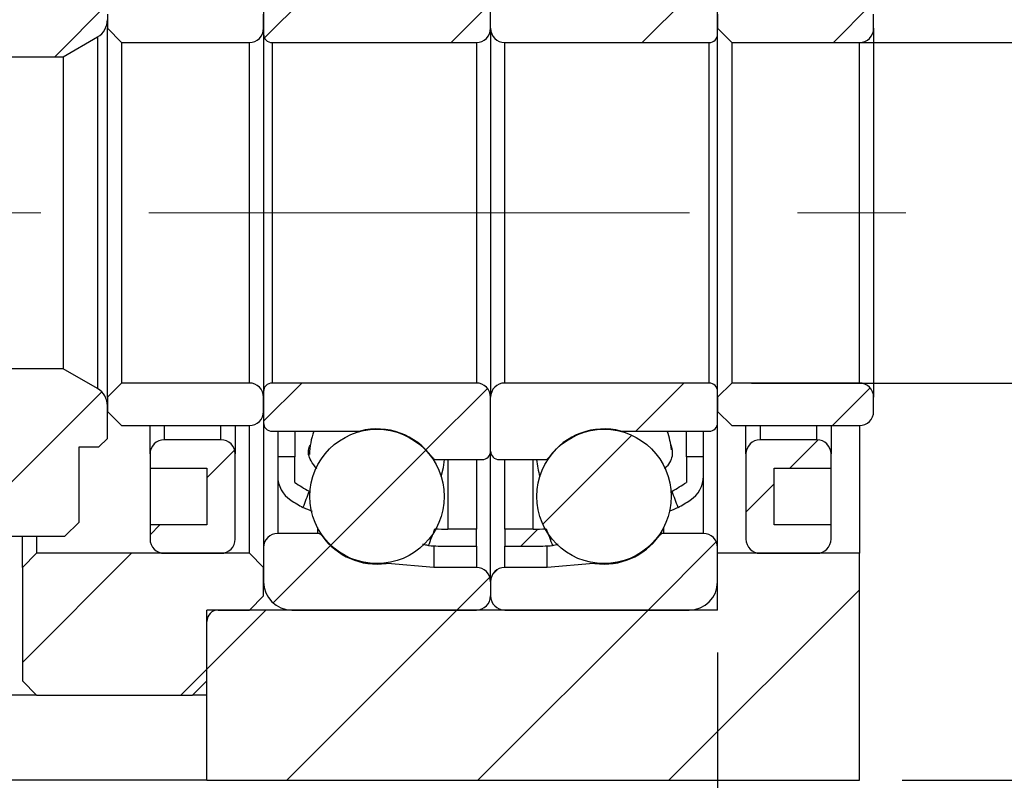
# Model space of a CAD drawing. Header units: millimetres. Extents: x 31 to 284, y 8 to 191.
# Tile 6 of 9: x 223 to 246, y 36 to 54. Entities that reach past the tile are written whole.
import ezdxf

# ---------------------------------------------------------------- set-up
doc = ezdxf.new("R2010")
doc.units = ezdxf.units.MM
doc.linetypes.add('CENTERX2', pattern=[20.32, 12.7, -2.54, 2.54, -2.54])
doc.layers.add('FORMAT', color=7, linetype='Continuous')
doc.styles.add('SLDTEXTSTYLE0', font='TXT', dxfattribs={"width": 0.75})
doc.dimstyles.new('SLDDIMSTYLE1', dxfattribs={"dimtxt": 3.5, "dimasz": 2.5, "dimexe": 0, "dimexo": 0.0625, "dimgap": 0.875, "dimtad": 1, "dimlfac": 1.5, "dimrnd": 1e-09, "dimzin": 12, "dimdsep": 46, "dimtxsty": 'SLDTEXTSTYLE0', "dimsah": 1, "dimcen": 0.09, "dimadec": 0, "dimazin": 3, "dimtfac": 1, "dimtofl": 0, "dimtmove": 0, "dimatfit": 3, "dimfxl": 1, "dimfrac": 2, "dimtolj": 1, "dimtzin": 12, "dimarcsym": 0})
doc.dimstyles.new('SLDDIMSTYLE2', dxfattribs={"dimtxt": 3.5, "dimasz": 2.5, "dimexe": 0, "dimexo": 0.0625, "dimgap": 0.875, "dimtad": 1, "dimdec": 1, "dimlfac": 1.5, "dimrnd": 1e-09, "dimzin": 12, "dimdsep": 46, "dimtxsty": 'SLDTEXTSTYLE0', "dimsah": 1, "dimcen": 0.09, "dimadec": 0, "dimazin": 3, "dimtfac": 1, "dimtdec": 1, "dimtmove": 0, "dimatfit": 0, "dimfxl": 1, "dimfrac": 2, "dimtolj": 1, "dimtzin": 12, "dimarcsym": 0})
doc.dimstyles.new('SLDDIMSTYLE4', dxfattribs={"dimtxt": 3.5, "dimasz": 2.5, "dimexe": 0, "dimexo": 0.0625, "dimgap": 0.875, "dimtad": 1, "dimlfac": 1.5, "dimrnd": 1e-09, "dimzin": 12, "dimdsep": 46, "dimtxsty": 'SLDTEXTSTYLE0', "dimsah": 1, "dimcen": 0.09, "dimadec": 0, "dimazin": 3, "dimtfac": 1, "dimtmove": 0, "dimatfit": 0, "dimfxl": 1, "dimfrac": 2, "dimtolj": 1, "dimtzin": 12, "dimarcsym": 0})
doc.dimstyles.new('SLDDIMSTYLE9', dxfattribs={"dimtxt": 3.5, "dimasz": 2.5, "dimexe": 0, "dimexo": 0.0625, "dimgap": 0.875, "dimtad": 1, "dimlfac": 1.5, "dimrnd": 1e-09, "dimzin": 12, "dimdsep": 46, "dimtxsty": 'SLDTEXTSTYLE0', "dimsah": 1, "dimcen": 0.09, "dimadec": 0, "dimazin": 3, "dimtol": 1, "dimtp": 0.02, "dimtm": 0.02, "dimtfac": 1, "dimtmove": 0, "dimatfit": 0, "dimfxl": 1, "dimfrac": 2, "dimtolj": 1, "dimarcsym": 0})

# ---------------------------------------------------------------- blocks, each defined once
blk = doc.blocks.new('_D_16')
at = {"layer": 'FORMAT', "color": 7}
for p, q in [((219.556, 41.158), (219.556, 29.107)), ((239.289, 39.091), (239.289, 29.107)), ((219.556, 30.107), (214.056, 30.107)), ((219.556, 30.107), (239.289, 30.107)), ((239.289, 30.107), (244.789, 30.107))]:
    blk.add_line(p, q, dxfattribs=at)
for points in [[(219.556, 30.107), (217.056, 30.357), (217.056, 29.857)], [(239.289, 30.107), (241.789, 29.857), (241.789, 30.357)]]:
    blk.add_solid(points, dxfattribs=at)
at = {"layer": 'FORMAT', "color": 7, "char_height": 3.5, "attachment_point": 1, "style": 'SLDTEXTSTYLE0'}
for s, insert in [('(', (223.67, 34.619)), (')', (234.443, 34.619)), ('29.6', (225.391, 34.619))]:
    blk.add_mtext(s, dxfattribs=dict(at, insert=insert))
blk = doc.blocks.new('_D_17')
at = {"layer": 'FORMAT', "color": 7}
for p, q in [((239.289, 39.091), (239.289, 29.107)), ((242.623, 35.091), (242.623, 29.107)), ((239.289, 30.107), (233.789, 30.107)), ((239.289, 30.107), (242.623, 30.107)), ((242.623, 30.107), (248.722, 30.107))]:
    blk.add_line(p, q, dxfattribs=at)
for points in [[(239.289, 30.107), (236.789, 30.357), (236.789, 29.857)], [(242.623, 30.107), (245.123, 29.857), (245.123, 30.357)]]:
    blk.add_solid(points, dxfattribs=at)
at = {"layer": 'FORMAT', "color": 7, "insert": (246.136, 34.619), "char_height": 3.5, "attachment_point": 1, "style": 'SLDTEXTSTYLE0'}
blk.add_mtext('5', dxfattribs=at)
blk = doc.blocks.new('_D_18')
at = {"layer": 'FORMAT', "color": 7}
for p, q in [((250.015, 53.424), (250.015, 64.805)), ((240.089, 53.424), (251.015, 53.424)), ((250.015, 53.424), (250.015, 45.424)), ((240.089, 45.424), (251.015, 45.424))]:
    blk.add_line(p, q, dxfattribs=at)
for points in [[(250.015, 53.424), (249.765, 50.924), (250.265, 50.924)], [(250.015, 45.424), (250.265, 47.924), (249.765, 47.924)]]:
    blk.add_solid(points, dxfattribs=at)
at = {"layer": 'FORMAT', "color": 7, "char_height": 3.5, "attachment_point": 1, "rotation": 90, "style": 'SLDTEXTSTYLE0'}
for s, insert in [('12', (245.45, 59.633)), ('%%c', (245.503, 54.355))]:
    blk.add_mtext(s, dxfattribs=dict(at, insert=insert))
blk = doc.blocks.new('_D_19')
at = {"layer": 'FORMAT', "color": 7}
for p, q in [((264.956, 49.424), (264.956, 54.924)), ((246.414, 49.424), (265.956, 49.424)), ((264.956, 49.424), (264.956, 36.091)), ((243.623, 36.091), (265.956, 36.091)), ((264.956, 36.091), (264.956, 30.591))]:
    blk.add_line(p, q, dxfattribs=at)
for points in [[(264.956, 49.424), (265.206, 51.924), (264.706, 51.924)], [(264.956, 36.091), (264.706, 33.591), (265.206, 33.591)]]:
    blk.add_solid(points, dxfattribs=at)
at = {"layer": 'FORMAT', "color": 7, "char_height": 3.5, "attachment_point": 1, "rotation": 90, "style": 'SLDTEXTSTYLE0'}
for s, insert in [('±0.02', (260.444, 41.669)), ('20', (260.444, 35.185))]:
    blk.add_mtext(s, dxfattribs=dict(at, insert=insert))

msp = doc.modelspace()

# ---------------------------------------------------------------- hatches: boundary and pattern name
at = {"layer": 'FORMAT', "linetype": 'Continuous', "lineweight": 18}
h = msp.add_hatch(dxfattribs=at)
h.set_pattern_fill('ANSI31', color=256, style=0)
edge = h.paths.add_edge_path(flags=0)
edge.add_line((224.28927796, 56.69100752), (223.95594463, 57.02434085))
edge.add_line((223.95594463, 57.02434085), (222.83131655, 57.02434085))
edge.add_line((222.83131675, 57.02434062), (222.68927663, 56.84971097))
edge.add_line((222.68927796, 56.849711), (222.68927796, 53.09100752))
edge.add_line((222.68927796, 53.09100752), (223.91671414, 53.09100752))
edge.add_line((223.91671414, 53.09100752), (224.72261129, 53.55629245))
edge.add_arc((224.48927796, 53.96043764), 0.46666667, 300, 360)
edge.add_line((224.95594463, 53.96043764), (224.95594463, 54.72434085))
edge.add_line((224.95594463, 54.72434085), (224.75594463, 54.92434085))
edge.add_line((224.75594463, 54.92434085), (224.28927796, 54.92434085))
edge.add_line((224.28927796, 54.92434085), (224.28927796, 56.69100752))
h = msp.add_hatch(dxfattribs=at)
h.set_pattern_fill('ANSI31', color=256, style=0)
edge = h.paths.add_edge_path(flags=0)
edge.add_line((228.62261129, 54.35767418), (228.62261129, 53.62434085))
edge.add_arc((228.82261129, 53.62434085), 0.2, 180, 270)
edge.add_line((228.82261129, 53.42434085), (233.62261129, 53.42434085))
edge.add_arc((233.62261129, 53.75767418), 0.33333333, 270, 360)
edge.add_line((233.95594463, 53.75767418), (233.95594463, 55.02434085))
edge.add_arc((233.75594463, 55.02434085), 0.2, 0, 90)
edge.add_line((233.75594463, 55.22434085), (232.68973052, 55.22434085))
edge.add_arc((232.68973052, 55.09100752), 0.13333333, 90, 144.471080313)
edge.add_arc((231.28927796, 56.09100752), 1.5875, 255.58614653, 324.471080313, ccw=False)
edge.add_arc((230.86092112, 54.42434085), 0.13333333, 75.58614653, 90)
edge.add_line((230.86092112, 54.55767418), (228.82261129, 54.55767418))
edge.add_arc((228.82261129, 54.35767418), 0.2, 90, 180)
h = msp.add_hatch(dxfattribs=at)
h.set_pattern_fill('ANSI31', color=256, style=0)
edge = h.paths.add_edge_path(flags=0)
edge.add_line((234.28927796, 53.42434085), (239.08927796, 53.42434085))
edge.add_arc((239.08927796, 53.62434085), 0.2, 270, 360)
edge.add_line((239.28927796, 53.62434085), (239.28927796, 54.35767418))
edge.add_arc((239.08927796, 54.35767418), 0.2, 0, 90)
edge.add_line((239.08927796, 54.55767418), (237.05096813, 54.55767418))
edge.add_arc((237.05096813, 54.42434085), 0.13333333, 90, 104.41385347)
edge.add_arc((236.62261129, 56.09100752), 1.5875, 215.528919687, 284.41385347, ccw=False)
edge.add_arc((235.22215874, 55.09100752), 0.13333333, 35.528919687, 90)
edge.add_line((235.22215874, 55.22434085), (234.15594463, 55.22434085))
edge.add_arc((234.15594463, 55.02434085), 0.2, 90, 180)
edge.add_line((233.95594463, 55.02434085), (233.95594463, 53.75767418))
edge.add_arc((234.28927796, 53.75767418), 0.33333333, 180, 270)
h = msp.add_hatch(dxfattribs=at)
h.set_pattern_fill('ANSI31', color=256, style=0)
edge = h.paths.add_edge_path(flags=0)
edge.add_line((224.95594463, 53.75767418), (225.28927796, 53.42434085))
edge.add_line((225.28927796, 53.42434085), (228.28927796, 53.42434085))
edge.add_arc((228.28927796, 53.75767418), 0.33333333, 270, 360)
edge.add_line((228.62261129, 53.75767418), (228.62261129, 54.09100752))
edge.add_arc((228.28927796, 54.09100752), 0.33333333, 360, 450)
edge.add_line((228.28927796, 54.42434085), (225.28927796, 54.42434085))
edge.add_line((225.28927796, 54.42434085), (224.95594463, 54.09100752))
edge.add_line((224.95594463, 54.09100752), (224.95594463, 53.75767418))
h = msp.add_hatch(dxfattribs=at)
h.set_pattern_fill('ANSI31', color=256, style=0)
edge = h.paths.add_edge_path(flags=0)
edge.add_line((239.28927796, 53.75767418), (239.62261129, 53.42434085))
edge.add_line((239.62261129, 53.42434085), (242.62261129, 53.42434085))
edge.add_arc((242.62261129, 53.75767418), 0.33333333, 270, 360)
edge.add_line((242.95594463, 53.75767418), (242.95594463, 54.09100752))
edge.add_arc((242.62261129, 54.09100752), 0.33333333, 360, 450)
edge.add_line((242.62261129, 54.42434085), (239.62261129, 54.42434085))
edge.add_line((239.62261129, 54.42434085), (239.28927796, 54.09100752))
edge.add_line((239.28927796, 54.09100752), (239.28927796, 53.75767418))
h = msp.add_hatch(dxfattribs=at)
h.set_pattern_fill('ANSI31', color=256, style=0)
edge = h.paths.add_edge_path(flags=0)
edge.add_line((219.55594463, 42.15767418), (219.88927796, 41.82434085))
edge.add_line((219.88927796, 41.82434085), (223.95594463, 41.82434085))
edge.add_line((223.95594463, 41.82434085), (224.28927796, 42.15767418))
edge.add_line((224.28927796, 42.15767418), (224.28927796, 43.92434085))
edge.add_line((224.28927796, 43.92434085), (224.75594463, 43.92434085))
edge.add_line((224.75594463, 43.92434085), (224.95594463, 44.12434085))
edge.add_line((224.95594463, 44.12434085), (224.95594463, 44.88824406))
edge.add_arc((224.48927796, 44.88824406), 0.46666667, 0, 60)
edge.add_line((224.72261129, 45.29238925), (223.91671414, 45.75767418))
edge.add_line((223.91671414, 45.75767418), (220.59517511, 45.75767418))
edge.add_line((220.59517511, 45.75767418), (219.78927796, 45.29238925))
edge.add_arc((220.02261129, 44.88824406), 0.46666667, 120, 180)
edge.add_line((219.55594463, 44.88824406), (219.55594463, 42.15767418))
h = msp.add_hatch(dxfattribs=at)
h.set_pattern_fill('ANSI31', color=256, style=0)
edge = h.paths.add_edge_path(flags=0)
edge.add_line((225.28927796, 45.42434085), (224.95594463, 45.09100752))
edge.add_line((224.95594463, 45.09100752), (224.95594463, 44.75767418))
edge.add_line((224.95594463, 44.75767418), (225.28927796, 44.42434085))
edge.add_line((225.28927796, 44.42434085), (228.28927796, 44.42434085))
edge.add_arc((228.28927796, 44.75767418), 0.33333333, 270, 360)
edge.add_line((228.62261129, 44.75767418), (228.62261129, 45.09100752))
edge.add_arc((228.28927796, 45.09100752), 0.33333333, 0, 90)
edge.add_line((228.28927796, 45.42434085), (225.28927796, 45.42434085))
h = msp.add_hatch(dxfattribs=at)
h.set_pattern_fill('ANSI31', color=256, style=0)
edge = h.paths.add_edge_path(flags=0)
edge.add_line((233.62261129, 45.42434085), (228.82261129, 45.42434085))
edge.add_arc((228.82261129, 45.22434085), 0.2, 90, 180)
edge.add_line((228.62261129, 45.22434085), (228.62261129, 44.49100752))
edge.add_arc((228.82261129, 44.49100752), 0.2, 180, 270)
edge.add_line((228.82261129, 44.29100752), (230.86092112, 44.29100752))
edge.add_arc((230.86092112, 44.42434085), 0.13333333, 270, 284.41385347)
edge.add_arc((231.28927796, 42.75767418), 1.5875, 35.528919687, 104.41385347, ccw=False)
edge.add_arc((232.68973052, 43.75767418), 0.13333333, 215.528919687, 270)
edge.add_line((232.68973052, 43.62434085), (233.75594463, 43.62434085))
edge.add_arc((233.75594463, 43.82434085), 0.2, 270, 360)
edge.add_line((233.95594463, 43.82434085), (233.95594463, 45.09100752))
edge.add_arc((233.62261129, 45.09100752), 0.33333333, 360, 450)
h = msp.add_hatch(dxfattribs=at)
h.set_pattern_fill('ANSI31', color=256, style=0)
edge = h.paths.add_edge_path(flags=0)
edge.add_line((239.28927796, 44.49100752), (239.28927796, 45.22434085))
edge.add_arc((239.08927796, 45.22434085), 0.2, 360, 450)
edge.add_line((239.08927796, 45.42434085), (234.28927796, 45.42434085))
edge.add_arc((234.28927796, 45.09100752), 0.33333333, 90, 180)
edge.add_line((233.95594463, 45.09100752), (233.95594463, 43.82434085))
edge.add_arc((234.15594463, 43.82434085), 0.2, 180, 270)
edge.add_line((234.15594463, 43.62434085), (235.22215874, 43.62434085))
edge.add_arc((235.22215874, 43.75767418), 0.13333333, 270, 324.471080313)
edge.add_arc((236.62261129, 42.75767418), 1.5875, 75.58614653, 144.471080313, ccw=False)
edge.add_arc((237.05096813, 44.42434085), 0.13333333, 255.58614653, 270)
edge.add_line((237.05096813, 44.29100752), (239.08927796, 44.29100752))
edge.add_arc((239.08927796, 44.49100752), 0.2, 270, 360)
h = msp.add_hatch(dxfattribs=at)
h.set_pattern_fill('ANSI31', color=256, style=0)
edge = h.paths.add_edge_path(flags=0)
edge.add_line((239.62261129, 45.42434085), (239.28927796, 45.09100752))
edge.add_line((239.28927796, 45.09100752), (239.28927796, 44.75767418))
edge.add_line((239.28927796, 44.75767418), (239.62261129, 44.42434085))
edge.add_line((239.62261129, 44.42434085), (242.62261129, 44.42434085))
edge.add_arc((242.62261129, 44.75767418), 0.33333333, 270, 360)
edge.add_line((242.95594463, 44.75767418), (242.95594463, 45.09100752))
edge.add_arc((242.62261129, 45.09100752), 0.33333333, 360, 450)
edge.add_line((242.62261129, 45.42434085), (239.62261129, 45.42434085))
h = msp.add_hatch(dxfattribs=at)
h.set_pattern_fill('ANSI31', color=256, style=0)
edge = h.paths.add_edge_path(flags=0)
edge.add_arc((231.28927796, 42.75982708), 1.57843454, 0, 360)
h = msp.add_hatch(dxfattribs=at)
h.set_pattern_fill('ANSI31', color=256, style=0)
edge = h.paths.add_edge_path(flags=0)
edge.add_arc((236.62261129, 42.75982708), 1.57843454, 0, 360)
h = msp.add_hatch(dxfattribs=at)
h.set_pattern_fill('ANSI31', color=256, style=0)
edge = h.paths.add_edge_path(flags=0)
edge.add_line((225.95594463, 43.75767418), (225.95594463, 43.42434085))
edge.add_line((225.95594463, 43.42434085), (227.28927796, 43.42434085))
edge.add_line((227.28927796, 43.42434085), (227.28927796, 42.09100752))
edge.add_line((227.28927796, 42.09100752), (225.95594463, 42.09100752))
edge.add_line((225.95594463, 42.09100752), (225.95594463, 41.75767418))
edge.add_arc((226.28927796, 41.75767418), 0.33333333, 180, 270)
edge.add_line((226.28927796, 41.42434085), (227.62261129, 41.42434085))
edge.add_arc((227.62261129, 41.75767418), 0.33333333, 270, 360)
edge.add_line((227.95594463, 41.75767418), (227.95594463, 43.75767418))
edge.add_arc((227.62261129, 43.75767418), 0.33333333, 0, 90)
edge.add_line((227.62261129, 44.09100752), (226.28927796, 44.09100752))
edge.add_arc((226.28927796, 43.75767418), 0.33333333, 90, 180)
h = msp.add_hatch(dxfattribs=at)
h.set_pattern_fill('ANSI31', color=256, style=0)
edge = h.paths.add_edge_path(flags=0)
edge.add_line((240.62261129, 42.09100752), (240.62261129, 43.42434085))
edge.add_line((240.62261129, 43.42434085), (241.95594463, 43.42434085))
edge.add_line((241.95594463, 43.42434085), (241.95594463, 43.75767418))
edge.add_arc((241.62261129, 43.75767418), 0.33333333, 360, 450)
edge.add_line((241.62261129, 44.09100752), (240.28927796, 44.09100752))
edge.add_arc((240.28927796, 43.75767418), 0.33333333, 90, 180)
edge.add_line((239.95594463, 43.75767418), (239.95594463, 41.75767418))
edge.add_arc((240.28927796, 41.75767418), 0.33333333, 180, 270)
edge.add_line((240.28927796, 41.42434085), (241.62261129, 41.42434085))
edge.add_arc((241.62261129, 41.75767418), 0.33333333, 270, 360)
edge.add_line((241.95594463, 41.75767418), (241.95594463, 42.09100752))
edge.add_line((241.95594463, 42.09100752), (240.62261129, 42.09100752))
h = msp.add_hatch(dxfattribs=at)
h.set_pattern_fill('ANSI31', color=256, style=0)
edge = h.paths.add_edge_path(flags=0)
edge.add_arc((229.62261129, 43.23478678), 0.66666667, 180, 237.324713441)
edge.add_arc((232.95594463, 48.43191661), 6.84090909, 237.324713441, 240.135180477)
edge.add_ellipse((233.78184249, 49.42434085), major_axis=(-22.81157527, -60.99262654), ratio=0.02380262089, start_angle=348.4938252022, end_angle=349.0735249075, ccw=False)
edge.add_arc((232.95594463, 48.43191661), 6.44090909, 236.018353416, 239.537761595, ccw=False)
edge.add_line((229.35594463, 43.09100752), (229.35594463, 43.69100752))
edge.add_line((229.35594463, 43.69100752), (228.95594463, 43.69100752))
edge.add_line((228.95594463, 43.69100752), (228.95594463, 43.23478678))
h = msp.add_hatch(dxfattribs=at)
h.set_pattern_fill('ANSI31', color=256, style=0)
edge = h.paths.add_edge_path(flags=0)
edge.add_ellipse((234.13004676, 49.42434085), major_axis=(22.81157527, -60.99262654), ratio=0.02380262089, start_angle=10.9264750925, end_angle=11.5061747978, ccw=False)
edge.add_arc((234.95594463, 48.43191661), 6.84090909, 299.864819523, 302.675286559)
edge.add_arc((238.28927796, 43.23478678), 0.66666667, 302.675286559, 360)
edge.add_line((238.95594463, 43.23478678), (238.95594463, 43.69100752))
edge.add_line((238.95594463, 43.69100752), (238.55594463, 43.69100752))
edge.add_line((238.55594463, 43.69100752), (238.55594463, 43.09100752))
edge.add_arc((234.95594463, 48.43191661), 6.44090909, 300.462238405, 303.981646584, ccw=False)
h = msp.add_hatch(dxfattribs=at)
h.set_pattern_fill('ANSI31', color=256, style=0)
edge = h.paths.add_edge_path(flags=0)
edge.add_line((229.28927796, 40.09100752), (233.62261129, 40.09100752))
edge.add_arc((233.62261129, 40.42434085), 0.33333333, 270, 360)
edge.add_line((233.95594463, 40.42434085), (233.95594463, 40.75767418))
edge.add_arc((233.62261129, 40.75767418), 0.33333333, 0, 90)
edge.add_line((233.62261129, 41.09100752), (232.62261129, 41.09100752))
edge.add_line((232.62261129, 41.09100752), (231.53720211, 41.18596851))
edge.add_arc((231.52558135, 41.05314255), 0.13333333, 85, 97.892747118)
edge.add_arc((231.28927796, 42.75767418), 1.5875, 215.528919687, 277.892747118, ccw=False)
edge.add_arc((229.8888254, 41.75767418), 0.13333333, 35.528919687, 90)
edge.add_line((229.8888254, 41.89100752), (228.95594463, 41.89100752))
edge.add_arc((228.95594463, 41.55767418), 0.33333333, 90, 180)
edge.add_line((228.62261129, 41.55767418), (228.62261129, 40.75767418))
edge.add_arc((229.28927796, 40.75767418), 0.66666667, 180, 270)
h = msp.add_hatch(dxfattribs=at)
h.set_pattern_fill('ANSI31', color=256, style=0)
edge = h.paths.add_edge_path(flags=0)
edge.add_line((233.62261129, 41.59100752), (233.62261129, 41.99100752))
edge.add_line((233.62261129, 41.99100752), (232.95594463, 41.99100752))
edge.add_arc((232.95594463, 48.43191661), 6.44090909, 267.266323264, 270, ccw=False)
edge.add_ellipse((233.78184249, 49.42434085), major_axis=(-22.81157527, -60.99262654), ratio=0.02380262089, start_angle=11.2008422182, end_angle=11.8305783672, ccw=False)
edge.add_arc((232.95594463, 48.43191661), 6.84090909, 266.185421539, 270)
edge.add_line((232.95594463, 41.59100752), (233.62261129, 41.59100752))
h = msp.add_hatch(dxfattribs=at)
h.set_pattern_fill('ANSI31', color=256, style=0)
edge = h.paths.add_edge_path(flags=0)
edge.add_line((233.95594463, 40.75767418), (233.95594463, 40.42434085))
edge.add_arc((234.28927796, 40.42434085), 0.33333333, 180, 270)
edge.add_line((234.28927796, 40.09100752), (238.62261129, 40.09100752))
edge.add_arc((238.62261129, 40.75767418), 0.66666667, 270, 360)
edge.add_line((239.28927796, 40.75767418), (239.28927796, 41.55767418))
edge.add_arc((238.95594463, 41.55767418), 0.33333333, 0, 90)
edge.add_line((238.95594463, 41.89100752), (238.02306385, 41.89100752))
edge.add_arc((238.02306385, 41.75767418), 0.13333333, 90, 144.471080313)
edge.add_arc((236.62261129, 42.75767418), 1.5875, 262.107252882, 324.471080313, ccw=False)
edge.add_arc((236.38630791, 41.05314255), 0.13333333, 82.107252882, 95)
edge.add_line((236.37468714, 41.18596851), (235.28927796, 41.09100752))
edge.add_line((235.28927796, 41.09100752), (234.28927796, 41.09100752))
edge.add_arc((234.28927796, 40.75767418), 0.33333333, 90, 180)
h = msp.add_hatch(dxfattribs=at)
h.set_pattern_fill('ANSI31', color=256, style=0)
edge = h.paths.add_edge_path(flags=0)
edge.add_arc((234.95594463, 48.43191661), 6.44090909, 270, 272.733676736, ccw=False)
edge.add_line((234.95594463, 41.99100752), (234.28927796, 41.99100752))
edge.add_line((234.28927796, 41.99100752), (234.28927796, 41.59100752))
edge.add_line((234.28927796, 41.59100752), (234.95594463, 41.59100752))
edge.add_arc((234.95594463, 48.43191661), 6.84090909, 270, 273.814578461)
edge.add_ellipse((234.13004676, 49.42434085), major_axis=(22.81157527, -60.99262654), ratio=0.02380262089, start_angle=348.1694216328, end_angle=348.7991577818, ccw=False)
h = msp.add_hatch(dxfattribs=at)
h.set_pattern_fill('ANSI31', color=256, style=0)
edge = h.paths.add_edge_path(flags=0)
edge.add_line((223.28927796, 41.42434085), (222.95594463, 41.09100752))
edge.add_line((222.95594463, 41.09100752), (222.95594463, 38.42434085))
edge.add_line((222.95594463, 38.42434085), (223.28927796, 38.09100752))
edge.add_line((223.28927796, 38.09100752), (226.95594463, 38.09100752))
edge.add_line((226.95594463, 38.09100752), (227.28927796, 38.42434085))
edge.add_line((227.28927796, 38.42434085), (227.28927796, 39.82434085))
edge.add_arc((227.55594463, 39.82434085), 0.26666667, 90, 180, ccw=False)
edge.add_line((227.55594463, 40.09100752), (228.28927796, 40.09100752))
edge.add_line((228.28927796, 40.09100752), (228.62261129, 40.42434085))
edge.add_line((228.62261129, 40.42434085), (228.62261129, 41.09100752))
edge.add_line((228.62261129, 41.09100752), (228.28927796, 41.42434085))
edge.add_line((228.28927796, 41.42434085), (223.28927796, 41.42434085))
h = msp.add_hatch(dxfattribs=at)
h.set_pattern_fill('ANSI31', color=256, style=0)
h.paths.add_polyline_path([(227.28927796, 40.09100752), (227.28927796, 36.09100752), (242.62261129, 36.09100752), (242.62261129, 41.42434085), (239.28927796, 41.42434085), (239.28927796, 40.09100752)], flags=0)

# ---------------------------------------------------------------- linework, layer by layer
at = {"color": 7, "linetype": 'Continuous', "lineweight": 25}
for p, q in [((233.95594437, 53.75767427), (233.95594437, 55.02434065)), ((228.62261079, 54.35767418), (228.62261079, 53.62434085)), ((239.28927796, 53.62434085), (239.28927796, 54.35767418)), ((224.95594414, 54.09100766), (224.95594414, 53.75767427)), ((228.62261079, 53.75767427), (228.62261079, 54.09100766)), ((239.28927796, 54.09100766), (239.28927796, 53.75767427)), ((242.95594461, 53.75767427), (242.95594461, 54.09100766)), ((224.95594414, 45.09100743), (224.95594414, 53.75767427)), ((225.28927815, 53.42434088), (224.95594414, 53.75767427)), ((233.95594437, 53.75767427), (233.95594437, 45.09100743)), ((239.62261131, 53.42434088), (239.28927796, 53.75767427)), ((242.95594461, 53.75767427), (242.95594461, 45.09100743)), ((223.91671356, 53.0910075), (224.72261182, 53.55629253)), ((224.72261182, 53.55629253), (224.72261182, 45.29238917)), ((228.62261079, 53.62434085), (228.62261079, 45.22434084)), ((239.28927796, 45.22434084), (239.28927796, 53.62434085)), ((225.28927815, 53.42434088), (225.28927815, 45.42434081)), ((225.28927815, 53.42434088), (228.28927802, 53.42434088)), ((228.28927802, 45.42434081), (228.28927802, 53.42434088)), ((228.82261169, 53.42434088), (233.62261099, 53.42434088)), ((228.82261169, 53.42434088), (228.82261169, 45.42434081)), ((233.62261099, 53.42434088), (233.62261099, 45.42434081)), ((234.28927807, 45.42434081), (234.28927807, 53.42434088)), ((234.28927807, 53.42434088), (239.08927795, 53.42434088)), ((239.08927795, 45.42434081), (239.08927795, 53.42434088)), ((239.62261131, 53.42434088), (242.62261122, 53.42434088)), ((239.62261131, 53.42434088), (239.62261131, 45.42434081)), ((242.62261122, 45.42434081), (242.62261122, 53.42434088)), ((222.6892776, 53.0910075), (223.91671356, 53.0910075)), ((223.91671356, 53.0910075), (223.91671356, 45.7576742)), ((223.91671356, 45.7576742), (220.5951752, 45.7576742)), ((224.72261182, 45.29238917), (223.91671356, 45.7576742)), ((224.95594414, 45.09100743), (225.28927815, 45.42434081)), ((228.28927802, 45.42434081), (225.28927815, 45.42434081)), ((233.62261099, 45.42434081), (228.82261169, 45.42434081)), ((239.08927795, 45.42434081), (234.28927807, 45.42434081)), ((239.28927796, 45.09100743), (239.62261131, 45.42434081)), ((242.62261122, 45.42434081), (239.62261131, 45.42434081)), ((228.62261079, 45.22434084), (228.62261079, 44.49100751)), ((239.28927796, 44.49100751), (239.28927796, 45.22434084)), ((224.95594414, 45.09100743), (224.95594414, 44.75767404)), ((224.95594414, 44.12434054), (224.95594414, 44.88824391)), ((228.62261079, 44.75767404), (228.62261079, 45.09100743)), ((233.95594437, 43.82434105), (233.95594437, 45.09100743)), ((239.28927796, 45.09100743), (239.28927796, 44.75767404)), ((242.95594461, 44.75767404), (242.95594461, 45.09100743)), ((225.28927815, 44.42434096), (224.95594414, 44.75767404)), ((239.62261131, 44.42434096), (239.28927796, 44.75767404)), ((225.28927815, 44.42434096), (228.28927802, 44.42434096)), ((225.95594492, 43.75767387), (225.95594492, 44.42434096)), ((227.95594401, 44.42434096), (227.95594401, 43.75767387)), ((228.28927802, 41.42434078), (228.28927802, 44.42434096)), ((228.62261079, 44.49100751), (228.62261079, 41.55767389)), ((239.28927796, 41.55767389), (239.28927796, 44.49100751)), ((239.62261131, 44.42434096), (242.62261122, 44.42434096)), ((239.95594466, 43.75767387), (239.95594466, 44.42434096)), ((241.95594475, 44.42434096), (241.95594475, 43.75767387)), ((242.62261122, 44.42434096), (242.62261122, 41.42434078)), ((228.82261169, 44.29100754), (230.86092104, 44.29100754)), ((228.9559448, 44.29100754), (228.9559448, 43.69100732)), ((229.35594474, 44.29100754), (229.35594474, 43.69100732)), ((237.05096817, 44.29100754), (239.08927795, 44.29100754)), ((238.55594463, 43.69100732), (238.55594463, 44.29100754)), ((238.95594461, 43.69100732), (238.95594461, 44.29100754)), ((224.95594414, 44.12434054), (224.75594448, 43.92434088)), ((227.62261124, 44.09100726), (226.28927769, 44.09100726)), ((241.62261137, 44.09100726), (240.28927797, 44.09100726)), ((224.28927736, 43.92434088), (224.75594448, 43.92434088)), ((224.28927736, 42.15767411), (224.28927736, 43.92434088)), ((225.95594492, 43.75767387), (225.95594492, 43.42434111)), ((227.95594401, 41.75767417), (227.95594401, 43.75767387)), ((233.95594437, 40.757674), (233.95594437, 43.82434105)), ((239.95594466, 43.75767387), (239.95594466, 41.75767417)), ((241.95594475, 43.42434111), (241.95594475, 43.75767387)), ((228.9559448, 43.69100732), (228.9559448, 43.23478654)), ((229.35594474, 43.69100732), (228.9559448, 43.69100732)), ((229.35594474, 43.09100772), (229.35594474, 43.69100732)), ((232.68973062, 43.62434077), (233.75594471, 43.62434077)), ((233.62261099, 43.62434077), (233.62261099, 41.99100773)), ((234.15594465, 43.62434077), (235.22215875, 43.62434077)), ((234.28927807, 41.99100773), (234.28927807, 43.62434077)), ((238.55594463, 43.69100732), (238.55594463, 43.09100772)), ((238.95594461, 43.69100732), (238.55594463, 43.69100732)), ((238.95594461, 43.23478654), (238.95594461, 43.69100732)), ((225.95594492, 43.42434111), (227.28927848, 43.42434111)), ((225.95594492, 43.42434111), (225.95594492, 42.09100756)), ((227.28927848, 43.42434111), (227.28927848, 42.09100756)), ((240.62261136, 43.42434111), (241.95594475, 43.42434111)), ((240.62261136, 42.09100756), (240.62261136, 43.42434111)), ((241.95594475, 42.09100756), (241.95594475, 43.42434111)), ((224.28927736, 42.15767411), (223.9559446, 41.82434072)), ((225.95594492, 42.09100756), (225.95594492, 41.75767417)), ((227.28927848, 42.09100756), (225.95594492, 42.09100756)), ((229.88882516, 41.89100727), (228.9559448, 41.89100727)), ((233.62261099, 41.99100773), (232.95594483, 41.99100773)), ((233.62261099, 41.59100778), (233.62261099, 41.99100773)), ((234.95594454, 41.99100773), (234.28927807, 41.99100773)), ((234.28927807, 41.99100773), (234.28927807, 41.59100778)), ((238.95594461, 41.89100727), (238.02306382, 41.89100727)), ((241.95594475, 42.09100756), (240.62261136, 42.09100756)), ((241.95594475, 41.75767417), (241.95594475, 42.09100756)), ((219.88927739, 41.82434072), (223.9559446, 41.82434072)), ((222.95594505, 41.09100739), (222.95594505, 41.82434072)), ((223.28927782, 41.82434072), (223.28927782, 41.42434078)), ((222.95594505, 41.09100739), (223.28927782, 41.42434078)), ((228.28927802, 41.42434078), (223.28927782, 41.42434078)), ((226.28927769, 41.42434078), (227.62261124, 41.42434078)), ((228.28927802, 41.42434078), (228.62261079, 41.09100739)), ((228.62261079, 41.55767389), (228.62261079, 40.757674)), ((232.62261144, 41.59913326), (232.62261144, 41.09100739)), ((232.95594483, 41.59100778), (233.62261099, 41.59100778)), ((234.28927807, 41.59100778), (234.95594454, 41.59100778)), ((235.28927793, 41.09100739), (235.28927793, 41.59913326)), ((239.28927796, 40.757674), (239.28927796, 41.55767389)), ((239.28927796, 40.09100723), (239.28927796, 41.42434078)), ((242.62261122, 41.42434078), (239.28927796, 41.42434078)), ((240.28927797, 41.42434078), (241.62261137, 41.42434078)), ((242.62261122, 36.09100781), (242.62261122, 41.42434078)), ((232.62261144, 41.09100739), (231.53720217, 41.18596877)), ((236.3746872, 41.18596877), (235.28927793, 41.09100739)), ((222.95594505, 41.09100739), (222.95594505, 38.42434091)), ((228.62261079, 40.42434062), (228.62261079, 41.09100739)), ((233.62261099, 41.09100739), (232.62261144, 41.09100739)), ((235.28927793, 41.09100739), (234.28927807, 41.09100739)), ((233.95594437, 40.757674), (233.95594437, 40.42434062)), ((228.62261079, 40.42434062), (228.28927802, 40.09100723)), ((239.28927796, 40.09100723), (227.28927848, 40.09100723)), ((227.28927848, 36.09100781), (227.28927848, 40.09100723)), ((227.55594469, 40.09100723), (228.28927802, 40.09100723)), ((229.28927818, 40.09100723), (233.62261099, 40.09100723)), ((234.28927807, 40.09100723), (238.62261126, 40.09100723)), ((227.28927848, 38.42434091), (227.28927848, 39.82434101)), ((223.28927782, 38.0910069), (222.95594505, 38.42434091)), ((227.28927848, 38.42434091), (226.95594447, 38.0910069)), ((223.28927782, 38.0910069), (193.95594216, 38.0910069)), ((223.28927782, 38.0910069), (226.95594447, 38.0910069)), ((227.28927848, 38.0910069), (226.95594447, 38.0910069)), ((227.28927848, 36.09100781), (193.95594216, 36.09100781)), ((227.28927848, 36.09100781), (242.62261122, 36.09100781))]:
    msp.add_line(p, q, dxfattribs=at)
at = {"color": 8, "linetype": 'Continuous', "lineweight": 25}
for p, q in [((226.28927769, 44.42434096), (226.28927769, 44.09100726)), ((227.62261124, 44.09100726), (227.62261124, 44.42434096)), ((240.28927797, 44.42434096), (240.28927797, 44.09100726)), ((241.62261137, 44.09100726), (241.62261137, 44.42434096)), ((232.95594483, 43.62434077), (232.95594483, 41.99100773)), ((234.95594454, 41.99100773), (234.95594454, 43.62434077)), ((228.9559448, 43.23478654), (228.9559448, 41.89100727)), ((238.95594461, 41.89100727), (238.95594461, 43.23478654)), ((229.88882516, 42.03168665), (229.88882516, 41.89100727)), ((238.02306382, 41.89100727), (238.02306382, 42.03168665)), ((229.9973348, 41.85299814), (229.9973348, 41.83515586)), ((237.91455426, 41.83515586), (237.91455426, 41.85299814)), ((233.62261099, 41.59100778), (233.62261099, 41.09100739)), ((234.28927807, 41.09100739), (234.28927807, 41.59100778)), ((231.50727194, 41.19651817), (231.50727194, 41.18521253)), ((231.53720217, 41.20098479), (231.53720217, 41.18596877)), ((236.3746872, 41.18596877), (236.3746872, 41.20098479)), ((236.40461711, 41.18521253), (236.40461711, 41.19651817))]:
    msp.add_line(p, q, dxfattribs=at)
at = {"color": 7, "linetype": 'Continuous', "lineweight": 25, "flags": 128}
msp.add_lwpolyline([(232.79663155, 43.22816546), (232.85126604, 43.44274466), (232.87350664, 43.62434077)], dxfattribs=at)
at = {"color": 7, "linetype": 'Continuous', "lineweight": 25}
for centre in [(231.28927796, 42.75982708), (236.62261129, 42.75982708)]:
    msp.add_circle(centre, 1.57843454, dxfattribs=at)
for centre, radius, start, end in [((224.48927796, 53.96043764), 0.46666667, 300, 0), ((228.28927796, 53.75767418), 0.33333333, 270, 0), ((233.62261129, 53.75767418), 0.33333333, 270, 0), ((234.28927796, 53.75767418), 0.33333333, 180, 270), ((242.62261129, 53.75767418), 0.33333333, 270, 0), ((228.82261129, 53.62434085), 0.2, 180, 270), ((239.08927796, 53.62434085), 0.2, 270, 0), ((228.28927796, 45.09100752), 0.33333333, 0, 90), ((228.82261129, 45.22434085), 0.2, 90, 180), ((233.62261129, 45.09100752), 0.33333333, 360, 90), ((234.28927796, 45.09100752), 0.33333333, 90, 180), ((239.08927796, 45.22434085), 0.2, 0, 90), ((242.62261129, 45.09100752), 0.33333333, 0, 90), ((224.48927796, 44.88824406), 0.46666667, 0, 60), ((228.28927796, 44.75767418), 0.33333333, 270, 0), ((242.62261129, 44.75767418), 0.33333333, 270, 0), ((228.82261129, 44.49100752), 0.2, 180, 270), ((239.08927796, 44.49100752), 0.2, 270, 360), ((231.28927796, 43.72620369), 1.5875, 159.158624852, 179.301768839), ((230.86092112, 44.42434085), 0.13333333, 270, 284.41385347), ((231.28927796, 42.75767418), 1.5875, 35.528919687, 104.41385347), ((236.62261129, 42.75767418), 1.5875, 75.58614653, 144.471080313), ((237.05096813, 44.42434085), 0.13333333, 255.58614653, 270), ((236.62261129, 43.72620369), 1.5875, 4.77655677, 20.841375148), ((226.28927796, 43.75767418), 0.33333333, 90, 180), ((227.62261129, 43.75767418), 0.33333333, 0, 90), ((240.28927796, 43.75767418), 0.33333333, 90, 180), ((241.62261129, 43.75767418), 0.33333333, 0, 90), ((233.75594463, 43.82434085), 0.2, 270, 0), ((234.15594463, 43.82434085), 0.2, 180, 270), ((232.68973052, 43.75767418), 0.13333333, 215.528919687, 270), ((236.62261129, 43.72620369), 1.5875, 183.678943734, 198.283840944), ((235.22215874, 43.75767418), 0.13333333, 270, 324.471080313), ((229.62261129, 43.23478678), 0.66666667, 180, 237.324713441), ((232.95594463, 48.43191661), 6.44090909, 236.018353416, 239.537761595), ((234.95594463, 48.43191661), 6.44090909, 300.462238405, 303.981646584), ((238.28927796, 43.23478678), 0.66666667, 302.675286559, 0), ((232.95594463, 48.43191661), 6.84090909, 237.324713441, 240.135180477), ((234.95594463, 48.43191661), 6.84090909, 299.864819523, 302.675286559), ((228.95594463, 41.55767418), 0.33333333, 90, 180), ((229.8888254, 41.75767418), 0.13333333, 35.528919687, 90), ((232.95594463, 48.43191661), 6.44090909, 267.266323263, 270), ((234.95594463, 48.43191661), 6.44090909, 270, 272.733676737), ((238.02306385, 41.75767418), 0.13333333, 90, 144.471080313), ((238.95594463, 41.55767418), 0.33333333, 0, 90), ((226.28927796, 41.75767418), 0.33333333, 180, 270), ((227.62261129, 41.75767418), 0.33333333, 270, 0), ((231.28927796, 42.75767418), 1.5875, 215.528919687, 277.892747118), ((236.62261129, 42.75767418), 1.5875, 262.107252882, 324.471080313), ((240.28927796, 41.75767418), 0.33333333, 180, 270), ((241.62261129, 41.75767418), 0.33333333, 270, 0), ((232.95594463, 48.43191661), 6.84090909, 266.185421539, 270), ((234.95594463, 48.43191661), 6.84090909, 270, 273.814578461), ((231.52558135, 41.05314255), 0.13333333, 85, 97.892747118), ((236.38630791, 41.05314255), 0.13333333, 82.107252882, 95), ((233.62261129, 40.75767418), 0.33333333, 0, 90), ((234.28927796, 40.75767418), 0.33333333, 90, 180), ((229.28927796, 40.75767418), 0.66666667, 180, 270), ((238.62261129, 40.75767418), 0.66666667, 270, 0), ((233.62261129, 40.42434085), 0.33333333, 270, 0), ((234.28927796, 40.42434085), 0.33333333, 180, 270), ((227.55594463, 39.82434085), 0.26666667, 90, 180)]:
    msp.add_arc(centre, radius, start, end, dxfattribs=at)
for centre, major_axis, start_param, end_param in [((233.78184249, 49.42434085), (-22.81157527, -60.99262654), 4.8287895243, 4.8350682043), ((234.13004676, 49.42434085), (22.81157527, -60.99262654), 1.4481171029, 1.4543957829), ((233.78184249, 49.42434085), (-22.81157527, -60.99262654), 1.4511675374, 1.4576479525), ((234.13004676, 49.42434085), (22.81157527, -60.99262654), 4.8255373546, 4.8320177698)]:
    msp.add_ellipse(centre, major_axis=major_axis, ratio=0.0238026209, start_param=start_param, end_param=end_param, dxfattribs=at)
for points, knots in [([(229.87242954, 43.40685397), (229.82353661, 43.46999863), (229.69594823, 43.63477756), (229.6515322, 43.84318284), (229.71470656, 43.95121143), (229.73437897, 43.98485139)], [0, 0, 0, 0, 0.2996331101, 0.7819066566, 1, 1, 1, 1]), ([(238.18594437, 43.98914851), (238.20666925, 43.92135922), (238.25234535, 43.77195658), (238.18318372, 43.55757211), (238.06671046, 43.43228099), (238.04386949, 43.40771079)], [0, 0, 0, 0, 0.40038168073, 0.88241194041, 1, 1, 1, 1]), ([(229.7754919, 42.4073679), (229.75694987, 42.41407791), (229.63274708, 42.45902454), (229.57820537, 42.48404674), (229.5528436, 42.49765571), (229.54947729, 42.49946204)], [0, 0, 0, 0, 0.1320904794, 0.8848011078, 1, 1, 1, 1]), ([(238.362412, 42.49946204), (238.35856677, 42.49740263), (238.33257333, 42.48348115), (238.27102939, 42.45660628), (238.162447, 42.41660339), (238.15062497, 42.41224803)], [0, 0, 0, 0, 0.1339825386, 0.9057113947, 1, 1, 1, 1]), ([(232.50083419, 41.60616289), (232.49002219, 41.6070982), (232.4685248, 41.60895788), (232.39595313, 41.62532556), (232.359881, 41.63346119)], [0, 0, 0, 0, 0.5029447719, 1, 1, 1, 1]), ([(235.54235676, 41.63051883), (235.53283775, 41.62828484), (235.45005348, 41.60885639), (235.42936489, 41.60742749), (235.41105518, 41.60616289)], [0, 0, 0, 0, 0.1149857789, 1, 1, 1, 1])]:
    msp.add_open_spline(points, degree=3, knots=knots, dxfattribs=at)
at = {"layer": 'FORMAT', "color": 7, "linetype": 'CENTERX2', "lineweight": 18}
msp.add_line((185.28927796, 49.42434085), (245.41395785, 49.42434085), dxfattribs=at)

# ---------------------------------------------------------------- dimensions: what is measured, and where the dimension line sits
at = {"layer": 'FORMAT', "color": 7}
dim = msp.add_linear_dim(base=(250.0149363, 45.42434085), p1=(239.08927796, 53.42434085), p2=(239.08927796, 45.42434085), angle=90, text='%%c<>', dimstyle='SLDDIMSTYLE1', dxfattribs=at)
dim.commit()
dim.dimension.update_dxf_attribs({"geometry": '_D_18', "text_midpoint": (250.0149363, 59.58015807), "dimtype": 160})
dim = msp.add_linear_dim(base=(264.95594463, 36.09100752), p1=(245.41395785, 49.42434085), p2=(242.62261129, 36.09100752), angle=90, dimstyle='SLDDIMSTYLE9', dxfattribs=at)
dim.commit()
dim.dimension.update_dxf_attribs({"geometry": '_D_19', "text_midpoint": (264.95594463, 44.22382612), "dimtype": 160})
dim = msp.add_linear_dim(base=(239.28927796, 30.1067771), p1=(219.55594463, 42.15767418), p2=(239.28927796, 40.09100752), text='(<>)', dimstyle='SLDDIMSTYLE2', dxfattribs=at)
dim.commit()
dim.dimension.update_dxf_attribs({"geometry": '_D_16', "text_midpoint": (229.9170001, 30.1067771), "dimtype": 160})
dim = msp.add_linear_dim(base=(242.62261129, 30.1067771), p1=(239.28927796, 40.09100752), p2=(242.62261129, 36.09100752), dimstyle='SLDDIMSTYLE4', dxfattribs=at)
dim.commit()
dim.dimension.update_dxf_attribs({"geometry": '_D_17', "text_midpoint": (247.42860671, 30.1067771), "dimtype": 160})

doc.saveas('drawing.dxf')
